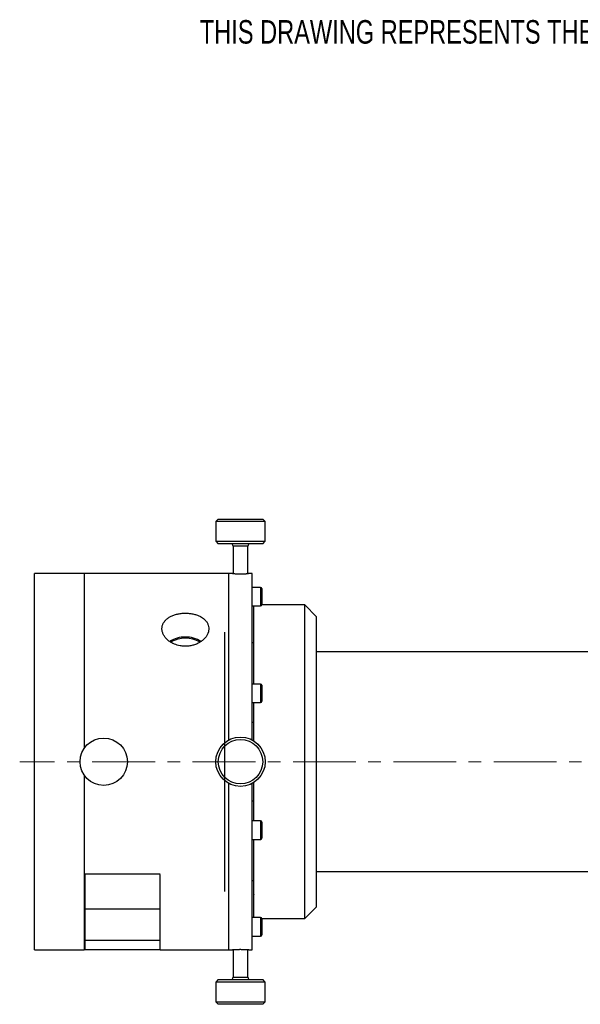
# Model space of a CAD drawing. Header units: inches. Extents: x 1.2 to 31.5, y 0.3 to 21.7.
# Tile 14 of 20: x 17 to 21.5, y 9 to 16.9. Entities that reach past the tile are written whole.
import ezdxf

# ---------------------------------------------------------------- set-up
doc = ezdxf.new("R2010")
doc.units = ezdxf.units.IN
doc.header["$MEASUREMENT"] = 0
doc.linetypes.add('CENTERX2', pattern=[0.8, 0.5, -0.1, 0.1, -0.1])
doc.styles.add('SLDTEXTSTYLE0', font='TXT', dxfattribs={"width": 0.75})

msp = doc.modelspace()

# ---------------------------------------------------------------- linework, layer by layer
at = {"color": 7, "linetype": 'Continuous', "lineweight": 25}
for p, q in [((18.6219, 12.9062), (18.6022, 12.8865)), ((18.6022, 12.8865), (18.6022, 12.729)), ((18.9959, 12.8865), (18.6022, 12.8865)), ((18.6219, 12.9062), (18.9762, 12.9062)), ((18.9959, 12.8865), (18.9762, 12.9062)), ((18.9959, 12.729), (18.9959, 12.8865)), ((18.6022, 12.729), (18.6219, 12.7094)), ((18.6022, 12.729), (18.9914, 12.729)), ((18.9762, 12.7094), (18.9959, 12.729)), ((18.9914, 12.729), (18.9959, 12.729)), ((18.9722, 12.7094), (18.6219, 12.7094)), ((18.74, 12.6897), (18.74, 12.4717)), ((18.8581, 12.6897), (18.74, 12.6897)), ((18.8581, 12.4717), (18.8581, 12.6897)), ((18.9762, 12.7094), (18.9722, 12.7094)), ((17.5556, 12.4719), (17.1556, 12.4719)), ((17.1556, 10.9719), (17.1556, 12.4719)), ((18.7056, 12.4719), (17.5556, 12.4719)), ((17.5556, 11.0829), (17.5556, 12.4719)), ((18.7341, 12.4719), (18.7056, 12.4719)), ((18.7056, 11.1452), (18.7056, 12.4719)), ((18.8931, 12.4719), (18.8639, 12.4719)), ((18.8931, 11.1449), (18.8931, 12.4719)), ((18.9584, 12.3621), (18.8931, 12.3621)), ((18.9584, 12.3621), (18.9584, 12.2149)), ((18.9683, 12.3523), (18.9683, 12.2247)), ((18.8931, 12.2149), (18.9584, 12.2149)), ((18.906, 11.5909), (18.906, 12.2149)), ((19.3122, 12.2219), (18.9679, 12.2219)), ((19.406, 12.1282), (19.3122, 12.2219)), ((19.3122, 11.3283), (19.3122, 12.2219)), ((19.406, 11.3016), (19.406, 12.1282)), ((18.906, 12.0324), (18.9056, 12.032)), ((18.9056, 11.5909), (18.9056, 12.032)), ((18.8931, 11.922), (18.9056, 11.922)), ((22.1079, 11.8469), (19.406, 11.8469)), ((18.9584, 11.5909), (18.8931, 11.5909)), ((18.9584, 11.5909), (18.9584, 11.4437)), ((18.9683, 11.5811), (18.9683, 11.4535)), ((18.8931, 11.4437), (18.9584, 11.4437)), ((18.9056, 11.1375), (18.9056, 11.4437)), ((18.906, 11.3283), (18.906, 11.4437)), ((18.906, 11.1372), (18.906, 11.3283)), ((19.3122, 9.7219), (19.3122, 11.3283)), ((18.9056, 11.2842), (18.8931, 11.2842)), ((19.406, 9.8157), (19.406, 11.3016)), ((17.1556, 9.4719), (17.1556, 10.9719)), ((17.5556, 9.4719), (17.5556, 10.861)), ((17.5556, 10.0746), (17.5556, 10.861)), ((18.7056, 9.4719), (18.7056, 10.7987)), ((18.8931, 9.4719), (18.8931, 10.799)), ((18.9056, 10.5002), (18.9056, 10.8064)), ((18.906, 10.5002), (18.906, 10.8067)), ((18.8931, 10.6597), (18.9056, 10.6597)), ((18.9584, 10.5002), (18.8931, 10.5002)), ((18.9584, 10.5002), (18.9584, 10.353)), ((18.9683, 10.4904), (18.9683, 10.3628)), ((18.8931, 10.353), (18.9584, 10.353)), ((18.9056, 9.9119), (18.9056, 10.353)), ((18.906, 9.729), (18.906, 10.353)), ((18.1596, 10.0746), (17.5556, 10.0746)), ((17.5596, 9.797), (17.5596, 10.0746)), ((18.1596, 9.797), (18.1596, 10.0719)), ((19.406, 10.0969), (22.1079, 10.0969)), ((18.9056, 10.022), (18.8931, 10.022)), ((18.9056, 9.9119), (18.906, 9.9115)), ((19.3122, 9.7219), (19.406, 9.8157)), ((18.1596, 9.797), (17.5596, 9.797)), ((17.5596, 9.547), (17.5596, 9.797)), ((18.1596, 9.547), (18.1596, 9.797)), ((18.9584, 9.729), (18.8931, 9.729)), ((18.9584, 9.729), (18.9584, 9.5826)), ((18.9679, 9.7219), (19.3122, 9.7219)), ((18.9683, 9.7192), (18.9683, 9.5923)), ((18.8931, 9.5818), (18.9584, 9.5818)), ((18.9584, 9.5826), (18.9584, 9.5818)), ((18.9683, 9.5923), (18.9683, 9.5916)), ((18.1596, 9.547), (17.5596, 9.547)), ((17.5596, 9.4719), (17.5596, 9.547)), ((18.1596, 9.4719), (18.1596, 9.547)), ((17.1556, 9.4719), (17.5556, 9.4719)), ((18.1596, 9.4719), (17.5596, 9.4719)), ((18.1596, 9.4719), (18.7056, 9.4719)), ((18.7056, 9.4719), (18.7342, 9.4719)), ((18.74, 9.4722), (18.74, 9.2542)), ((18.8581, 9.2542), (18.8581, 9.4722)), ((18.8641, 9.4719), (18.8931, 9.4719)), ((18.6219, 9.2345), (18.6022, 9.2149)), ((18.6022, 9.2149), (18.6022, 9.0574)), ((18.6769, 9.2149), (18.6022, 9.2149)), ((18.6219, 9.2345), (18.6891, 9.2345)), ((18.9959, 9.2149), (18.6769, 9.2149)), ((18.6891, 9.2345), (18.9762, 9.2345)), ((18.74, 9.2542), (18.7624, 9.2542)), ((18.7624, 9.2542), (18.8581, 9.2542)), ((18.9959, 9.2149), (18.9762, 9.2345)), ((18.9959, 9.0574), (18.9959, 9.2149)), ((18.6022, 9.0574), (18.6219, 9.0377)), ((18.6022, 9.0574), (18.9959, 9.0574)), ((18.9762, 9.0377), (18.6219, 9.0377)), ((18.9762, 9.0377), (18.9959, 9.0574))]:
    msp.add_line(p, q, dxfattribs=at)
at = {"color": 7, "linetype": 'Continuous'}
msp.add_line((18.6716, 12.0055), (18.6716, 9.9384), dxfattribs=at)
at = {"color": 7, "linetype": 'CENTERX2', "lineweight": 18}
msp.add_line((25.3176, 10.9719), (17.0389, 10.9719), dxfattribs=at)
at = {"color": 7, "linetype": 'Continuous', "lineweight": 25}
for centre, radius in [((17.7086, 10.9719), 0.189), ((18.7991, 10.9719), 0.1969), ((18.7991, 10.9719), 0.1772)]:
    msp.add_circle(centre, radius, dxfattribs=at)
for centre, radius, start, end in [((18.7203, 12.6897), 0.0197, 0, 90), ((18.8778, 12.6897), 0.0197, 90, 180), ((18.9584, 12.3523), 0.00984, 0, 90), ((18.9584, 12.2247), 0.00984, 270, 0), ((18.3558, 11.7443), 0.2216, 89.02516, 123.09285), ((18.356, 11.7513), 0.2057, 88.99383, 122.87973), ((18.3633, 11.7441), 0.2218, 57.11301, 90.96536), ((18.3632, 11.7512), 0.2058, 57.19569, 91.00258), ((18.9584, 11.5811), 0.00984, 0, 90), ((18.9584, 11.4535), 0.00984, 270, 0), ((18.9584, 10.4904), 0.00984, 0, 90), ((18.9584, 10.3628), 0.00984, 270, 0), ((18.9584, 9.7192), 0.00984, 0, 90), ((18.9584, 9.5916), 0.00984, 270, 0), ((18.7203, 9.2542), 0.0197, 270, 0), ((18.8778, 9.2542), 0.0197, 180, 270)]:
    msp.add_arc(centre, radius, start, end, dxfattribs=at)
for points, knots in [([(18.7341, 12.4719), (18.7341, 12.4719), (18.734, 12.472), (18.7344, 12.4719), (18.7357, 12.4719), (18.7379, 12.4718), (18.7406, 12.4717), (18.7442, 12.4715), (18.7486, 12.4714), (18.7534, 12.4712), (18.7589, 12.4711), (18.765, 12.4709), (18.7714, 12.4708), (18.7782, 12.4707), (18.7847, 12.4706), (18.7899, 12.4706), (18.7945, 12.4705), (18.7979, 12.4705), (18.7991, 12.4705)], [0, 0, 0, 0, 0.005923, 0.058639, 0.165863, 0.220498, 0.273215, 0.380438, 0.435071, 0.487831, 0.595142, 0.649821, 0.702598, 0.809948, 0.864649, 0.898254, 0.965916, 1, 1, 1, 1]), ([(18.7991, 12.4705), (18.8009, 12.4705), (18.8045, 12.4705), (18.8099, 12.4706), (18.8153, 12.4706), (18.8206, 12.4707), (18.8273, 12.4708), (18.8338, 12.4709), (18.8397, 12.4711), (18.8452, 12.4712), (18.8501, 12.4714), (18.8542, 12.4716), (18.8578, 12.4717), (18.8606, 12.4718), (18.8625, 12.4719), (18.8638, 12.4719), (18.8639, 12.4719), (18.8639, 12.4719)], [0, 0, 0, 0, 0.05273, 0.105826, 0.160077, 0.214727, 0.267457, 0.374706, 0.429353, 0.482113, 0.589425, 0.644105, 0.696885, 0.804239, 0.858942, 0.911688, 1, 1, 1, 1]), ([(18.4802, 12.1285), (18.472, 12.1325), (18.4596, 12.1386), (18.441, 12.1448), (18.4265, 12.1487), (18.4116, 12.1518), (18.3963, 12.1541), (18.3807, 12.1556), (18.3649, 12.1563), (18.344, 12.1561), (18.3232, 12.1543), (18.303, 12.1509), (18.2833, 12.1465), (18.2647, 12.1405), (18.2474, 12.133), (18.2353, 12.1266), (18.224, 12.1196), (18.2136, 12.1119), (18.2042, 12.1036), (18.196, 12.0947), (18.189, 12.0853), (18.1831, 12.0754), (18.1785, 12.0651), (18.1741, 12.051), (18.1723, 12.0363), (18.1732, 12.0215), (18.1758, 12.0066), (18.181, 11.9919), (18.1887, 11.9776), (18.198, 11.9637), (18.2095, 11.9505), (18.2232, 11.9385), (18.2344, 11.93), (18.2464, 11.9223), (18.2594, 11.9153), (18.2822, 11.905), (18.3072, 11.8977), (18.333, 11.8939), (18.3539, 11.8922), (18.3749, 11.8926), (18.3956, 11.8951), (18.416, 11.899), (18.4356, 11.9049), (18.454, 11.9125), (18.4716, 11.9214), (18.4878, 11.9318), (18.5056, 11.9465), (18.5179, 11.9596), (18.5279, 11.9734), (18.5342, 11.9842), (18.5409, 11.9989), (18.545, 12.0138), (18.5465, 12.0287), (18.5463, 12.0435), (18.5434, 12.0579), (18.5379, 12.0716), (18.5308, 12.0848), (18.5213, 12.0972), (18.5085, 12.1095), (18.4961, 12.1193), (18.4855, 12.1254), (18.4802, 12.1285)], [0, 0, 0, 0, 0.026453, 0.040024, 0.053695, 0.066935, 0.080269, 0.093747, 0.107424, 0.120608, 0.147281, 0.160896, 0.17407, 0.200719, 0.214319, 0.227564, 0.240902, 0.254382, 0.268058, 0.281329, 0.294694, 0.308204, 0.321914, 0.335101, 0.361781, 0.375404, 0.388503, 0.415002, 0.428527, 0.441658, 0.468218, 0.481771, 0.495007, 0.508335, 0.521806, 0.535472, 0.575528, 0.589239, 0.602447, 0.62917, 0.642813, 0.655978, 0.68261, 0.696201, 0.70942, 0.736159, 0.749806, 0.776329, 0.78994, 0.803652, 0.816876, 0.843632, 0.857294, 0.870413, 0.896954, 0.910502, 0.923608, 0.950118, 0.963645, 0.981704, 1, 1, 1, 1]), ([(18.7991, 9.4734), (18.7973, 9.4734), (18.7937, 9.4734), (18.7883, 9.4733), (18.7829, 9.4733), (18.7776, 9.4732), (18.7708, 9.4731), (18.7644, 9.473), (18.7585, 9.4728), (18.753, 9.4727), (18.7481, 9.4725), (18.744, 9.4723), (18.7403, 9.4722), (18.7375, 9.4721), (18.7356, 9.472), (18.7344, 9.472), (18.7343, 9.472), (18.7342, 9.472)], [0, 0, 0, 0, 0.05273, 0.105826, 0.160077, 0.214727, 0.267457, 0.374706, 0.429353, 0.482113, 0.589425, 0.644105, 0.696885, 0.804239, 0.858942, 0.911688, 1, 1, 1, 1]), ([(18.8641, 9.4719), (18.8641, 9.4719), (18.8641, 9.4719), (18.8637, 9.472), (18.8625, 9.472), (18.8603, 9.4721), (18.8576, 9.4722), (18.854, 9.4724), (18.8496, 9.4725), (18.8447, 9.4727), (18.8392, 9.4728), (18.8332, 9.473), (18.8268, 9.4731), (18.82, 9.4732), (18.8135, 9.4733), (18.8083, 9.4733), (18.8037, 9.4734), (18.8002, 9.4734), (18.7991, 9.4734)], [0, 0, 0, 0, 0.005923, 0.058639, 0.165863, 0.220498, 0.273215, 0.380438, 0.435071, 0.487831, 0.595142, 0.649821, 0.702598, 0.809948, 0.864649, 0.898254, 0.965916, 1, 1, 1, 1])]:
    msp.add_open_spline(points, degree=3, knots=knots, dxfattribs=at)

# ---------------------------------------------------------------- texts
at = {"color": 7, "linetype": 'Continuous', "lineweight": 0, "insert": (18.4747, 16.8847), "char_height": 0.1875, "attachment_point": 1, "style": 'SLDTEXTSTYLE0'}
msp.add_mtext('THIS DRAWING REPRESENTS THE G3-50-51-191 PROCESS HEAD', dxfattribs=at)

doc.saveas('drawing.dxf')
